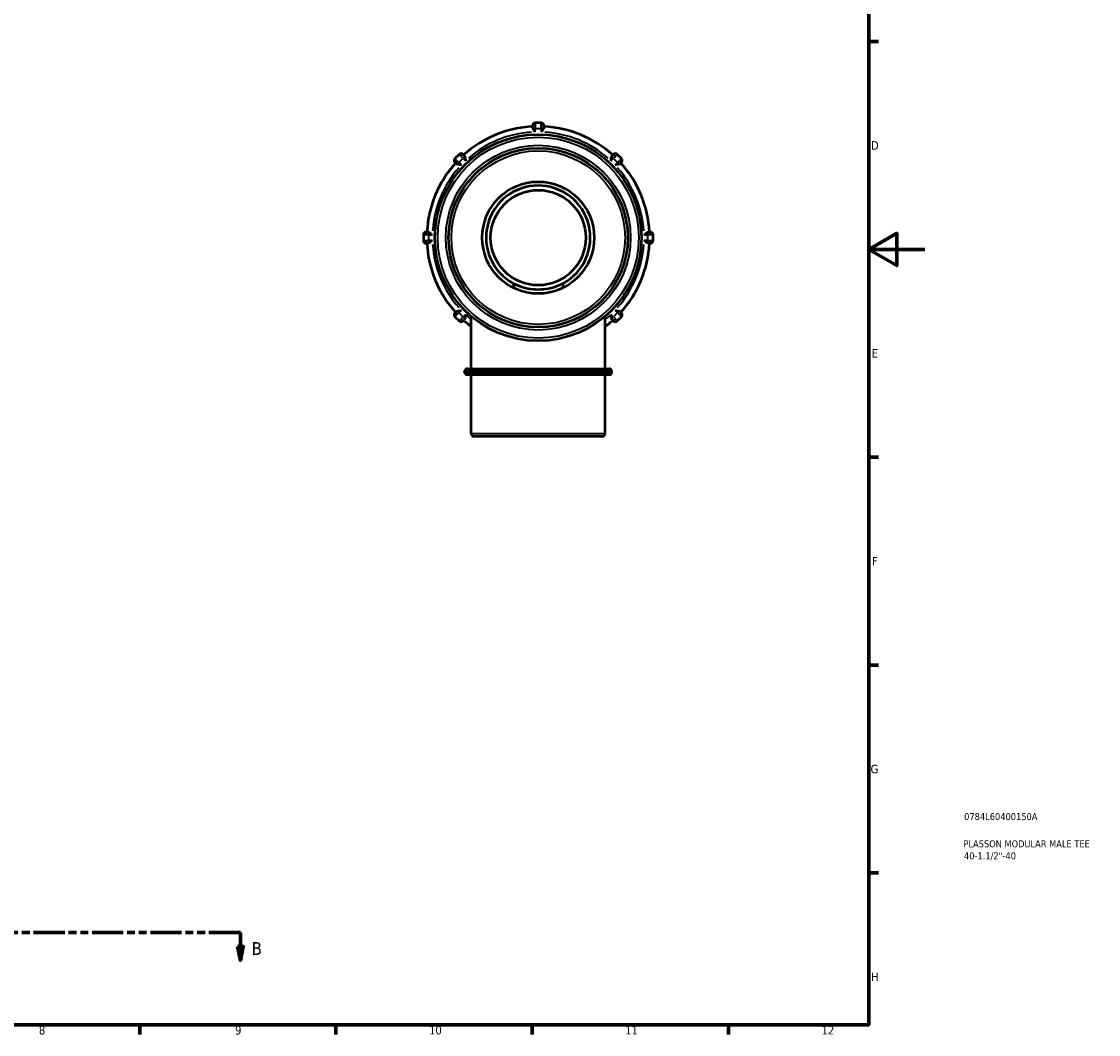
# Model space of a CAD drawing. Header units: millimetres. Extents: x -31 to 903, y 0 to 784.
# Tile 4 of 5: x 518 to 903, y 17 to 378. Entities that reach past the tile are written whole.
import ezdxf

# ---------------------------------------------------------------- set-up
doc = ezdxf.new("R2010")
doc.units = ezdxf.units.MM
doc.linetypes.add('DOUBLE_DASH_CHAIN', pattern=[1.2403, 0.6614, -0.0827, 0.1654, -0.0827, 0.1654, -0.0827])
for name, color, linetype, lineweight in [('Border (ANSI)', 7, 'Continuous', 70), ('Section Line (ANSI)', 7, 'DOUBLE_DASH_CHAIN', 70), ('Title (ISO)', 7, 'Continuous', 50), ('Visible (ANSI)', 7, 'Continuous', 50), ('Visible Narrow (ANSI)', 7, 'Continuous', 35)]:
    doc.layers.add(name, color=color, linetype=linetype, lineweight=lineweight)
doc.styles.add('Label Text (ANSI)', font='tahoma.ttf')
doc.styles.add('Note Text (ANSI)', font='tahoma.ttf')
doc.styles.add('Note Text (ISO)', font='tahoma.ttf')

# ---------------------------------------------------------------- blocks, each defined once
blk = doc.blocks.new('Borders Default Border')
at = {"layer": 'Border (ANSI)'}
for p, q in [((821, 371.25), (824.45, 371.25)), ((821, 222.75), (824.45, 222.75)), ((821, 148.5), (824.45, 148.5)), ((821, 74.25), (824.45, 74.25)), ((560.67, 20), (560.67, 16.55)), ((630.75, 20), (630.75, 16.55)), ((700.83, 20), (700.83, 16.55)), ((770.92, 20), (770.92, 16.55))]:
    blk.add_line(p, q, dxfattribs=at)
at = {"layer": 'Border (ANSI)', "flags": 128}
for points in [[(20, 20), (20, 574), (821, 574), (821, 20), (20, 20)], [(841, 297), (821, 297), (831, 302.77), (831, 291.23), (821, 297)]]:
    blk.add_lwpolyline(points, dxfattribs=at)
at = {"layer": 'Border (ANSI)', "attachment_point": 7, "style": 'Note Text (ANSI)'}
for s, insert, char_height in [('D', (821.81, 332.6), 3.05), ('E', (822.05, 258.35), 3.05), ('F', (822.14, 184.1), 3.05), ('G', (821.66, 109.79), 3.05), ('H', (821.81, 35.6), 3.05), ('8', (524.63, 16.48), 3.05), ('9', (594.7, 16.49), 3.05), ('10', (663.96, 16.49), 3.048), ('11', (734.04, 16.55), 3.048), ('12', (804.13, 16.55), 3.048)]:
    blk.add_mtext(s, dxfattribs=dict(at, insert=insert, char_height=char_height))
blk = doc.blocks.new('Title Blocks ISO')
at = {"layer": 'Title (ISO)', "color": 232, "true_color": 0xca0064, "style": 'Note Text (ISO)'}
for tag, p in [('PART_NUMBER_001', (34.08, 73.13)), ('DESCRIPTION_001', (33.84, 63.4)), ('DESCRIPTION_002', (34.02, 59.12))]:
    blk.add_attdef(tag, p, '', height=2.5, dxfattribs=at)
blk = doc.blocks.new('2dTransSection0')
at = {"layer": 'Section Line (ANSI)', "linetype": 'DOUBLE_DASH_CHAIN', "ltscale": 16.827274}
blk.add_line((293.17, 53.03), (596.63, 53.03), dxfattribs=at)
at = {"layer": 'Section Line (ANSI)', "linetype": 'Continuous'}
for p, q in [((293.17, 53.03), (304.44, 53.03)), ((293.17, 53.03), (293.17, 48.03)), ((585.36, 53.03), (596.63, 53.03)), ((596.63, 53.03), (596.63, 48.03)), ((292.17, 48.03), (293.17, 43.03)), ((294.17, 48.03), (292.17, 48.03)), ((293.17, 48.03), (293.17, 43.03)), ((293.17, 43.03), (294.17, 48.03)), ((595.63, 48.03), (596.63, 43.03)), ((597.63, 48.03), (595.63, 48.03)), ((596.63, 48.03), (596.63, 43.03)), ((596.63, 43.03), (597.63, 48.03))]:
    blk.add_line(p, q, dxfattribs=at)
at = {"layer": 'Section Line (ANSI)', "linetype": 'Continuous', "flags": 128}
for points in [[(292.17, 48.03), (293.17, 43.03), (294.17, 48.03), (292.17, 48.03)], [(595.63, 48.03), (596.63, 43.03), (597.63, 48.03), (595.63, 48.03)]]:
    blk.add_lwpolyline(points, dxfattribs=at)
at = {"layer": 'Section Line (ANSI)'}
for points in [[(292.17, 48.03), (293.17, 43.03), (294.17, 48.03), (292.17, 48.03)], [(595.63, 48.03), (596.63, 43.03), (597.63, 48.03), (595.63, 48.03)]]:
    blk.add_solid(points, dxfattribs=at)
at = {"layer": 'Section Line (ANSI)', "char_height": 4.57, "attachment_point": 7, "style": 'Label Text (ANSI)'}
for insert in [(286.42, 44.96), (600.59, 44.96)]:
    blk.add_mtext('B', dxfattribs=dict(at, insert=insert))

msp = doc.modelspace()

# ---------------------------------------------------------------- linework, layer by layer
at = {"layer": 'Visible (ANSI)'}
for p, q in [((700.914, 340.705), (700.914, 341.177)), ((704.014, 342.177), (701.914, 342.177)), ((705.014, 341.177), (705.014, 340.705)), ((674.715, 330.911), (673.23, 329.426)), ((676.129, 330.911), (676.463, 330.577)), ((729.464, 330.577), (729.798, 330.911)), ((732.698, 329.426), (731.213, 330.911)), ((673.564, 327.678), (673.23, 328.012)), ((732.698, 328.012), (732.363, 327.678)), ((661.964, 302.227), (661.964, 300.127)), ((662.964, 303.227), (663.436, 303.227)), ((742.491, 303.227), (742.964, 303.227)), ((743.964, 300.127), (743.964, 302.227)), ((663.436, 299.127), (662.964, 299.127)), ((742.964, 299.127), (742.491, 299.127)), ((694.107, 284.821), (694.107, 283.245)), ((711.82, 283.245), (711.82, 284.821)), ((673.23, 274.343), (673.564, 274.677)), ((732.363, 274.677), (732.698, 274.343)), ((673.23, 272.928), (674.715, 271.444)), ((676.463, 271.778), (676.129, 271.444)), ((679.062, 254.377), (679.062, 273.065)), ((726.865, 254.377), (726.865, 273.065)), ((729.798, 271.444), (729.464, 271.778)), ((731.213, 271.444), (732.698, 272.928)), ((677.672, 254.377), (728.255, 254.377)), ((676.672, 253.177), (676.672, 253.377)), ((728.255, 252.177), (677.672, 252.177)), ((679.062, 231.177), (679.062, 252.177)), ((726.865, 231.177), (726.865, 252.177)), ((729.255, 253.177), (729.255, 253.377)), ((725.865, 230.177), (680.062, 230.177))]:
    msp.add_line(p, q, dxfattribs=at)
for radius in [36.9, 32, 20, 17]:
    msp.add_circle((702.964, 301.177), radius, dxfattribs=at)
for centre, radius, start, end in [((702.964, 301.177), 39.77, 92.9547, 132.0453), ((701.914, 341.177), 1, 90, 180), ((704.014, 341.177), 1, 0, 90), ((702.964, 301.177), 39.77, 47.9547, 87.0453), ((675.422, 330.204), 1, 45, 135), ((730.506, 330.204), 1, 45, 135), ((702.964, 301.177), 39.77, 137.9547, 177.0453), ((673.937, 328.719), 1, 135, 225), ((702.964, 301.177), 39.77, 2.9547, 42.0453), ((731.99, 328.719), 1, 315, 45), ((702.964, 301.177), 18.6, 298.43545, 241.56455), ((662.964, 302.227), 1, 90, 180), ((662.964, 300.127), 1, 180, 270), ((742.964, 302.227), 1, 0, 90), ((742.964, 300.127), 1, 270, 0), ((702.964, 301.177), 39.77, 182.9547, 222.0453), ((702.964, 301.177), 39.77, 317.9547, 357.0453), ((673.937, 273.636), 1, 135, 225), ((731.99, 273.636), 1, 315, 45), ((675.422, 272.151), 1, 225, 315), ((702.964, 301.177), 39.77, 227.9547, 233.05894), ((702.964, 301.177), 39.77, 306.94106, 312.0453), ((730.506, 272.151), 1, 225, 315), ((677.672, 253.377), 1, 90, 180), ((728.255, 253.377), 1, 0, 90), ((677.672, 253.177), 1, 180, 270), ((728.255, 253.177), 1, 270, 0), ((680.062, 231.177), 1, 180, 270), ((725.865, 231.177), 1, 270, 0)]:
    msp.add_arc(centre, radius, start, end, dxfattribs=at)
for points, knots in [([(701.072, 340.177), (701.01, 340.291), (700.965, 340.406), (700.921, 340.586), (700.914, 340.65), (700.914, 340.705)], [0.48523314, 0.48523314, 0.48523314, 0.48523314, 0.510400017, 0.510400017, 0.528222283, 0.528222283, 0.528222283, 0.528222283]), ([(701.914, 338.933), (701.912, 338.935), (701.911, 338.937), (701.748, 339.162), (701.586, 339.386), (701.295, 339.808), (701.173, 339.995), (701.079, 340.165), (701.076, 340.171), (701.072, 340.177)], [-0.88037149, -0.88037149, -0.88037149, -0.88037149, -0.87959756, -0.87959756, -0.79606772, -0.79606772, -0.71633918, -0.71633918, -0.71327082, -0.71327082, -0.71327082, -0.71327082]), ([(704.855, 340.177), (704.852, 340.171), (704.848, 340.165), (704.754, 339.995), (704.633, 339.808), (704.342, 339.386), (704.179, 339.162), (704.017, 338.937), (704.015, 338.935), (704.014, 338.933)], [-0.1642281, -0.1642281, -0.1642281, -0.1642281, -0.16119846, -0.16119846, -0.0824759, -0.0824759, 0, 0, 0.00076416, 0.00076416, 0.00076416, 0.00076416]), ([(705.014, 340.705), (705.014, 340.666), (705.01, 340.62), (704.979, 340.452), (704.932, 340.321), (704.86, 340.186), (704.858, 340.181), (704.855, 340.177)], [0.625242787, 0.625242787, 0.625242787, 0.625242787, 0.645542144, 0.645542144, 0.689865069, 0.689865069, 0.691242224, 0.691242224, 0.691242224, 0.691242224]), ([(674.049, 327.417), (673.925, 327.454), (673.812, 327.503), (673.654, 327.599), (673.603, 327.639), (673.564, 327.678)], [0.48523314, 0.48523314, 0.48523314, 0.48523314, 0.510400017, 0.510400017, 0.528222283, 0.528222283, 0.528222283, 0.528222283]), ([(675.524, 327.132), (675.522, 327.132), (675.519, 327.133), (675.245, 327.177), (674.972, 327.221), (674.468, 327.313), (674.25, 327.359), (674.063, 327.413), (674.056, 327.415), (674.049, 327.417)], [-0.88037149, -0.88037149, -0.88037149, -0.88037149, -0.87959756, -0.87959756, -0.79606772, -0.79606772, -0.71633918, -0.71633918, -0.71327082, -0.71327082, -0.71327082, -0.71327082]), ([(676.463, 330.577), (676.491, 330.549), (676.52, 330.515), (676.617, 330.374), (676.677, 330.248), (676.721, 330.101), (676.723, 330.097), (676.724, 330.092)], [0.625242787, 0.625242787, 0.625242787, 0.625242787, 0.645542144, 0.645542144, 0.689865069, 0.689865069, 0.691242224, 0.691242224, 0.691242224, 0.691242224]), ([(676.724, 330.092), (676.726, 330.085), (676.728, 330.078), (676.782, 329.891), (676.828, 329.673), (676.92, 329.17), (676.964, 328.896), (677.008, 328.622), (677.009, 328.619), (677.009, 328.617)], [-0.1642281, -0.1642281, -0.1642281, -0.1642281, -0.16119846, -0.16119846, -0.0824759, -0.0824759, 0, 0, 0.00076416, 0.00076416, 0.00076416, 0.00076416]), ([(728.918, 328.617), (728.919, 328.619), (728.919, 328.622), (728.964, 328.896), (729.007, 329.17), (729.1, 329.673), (729.146, 329.891), (729.199, 330.078), (729.201, 330.085), (729.203, 330.092)], [-0.88037149, -0.88037149, -0.88037149, -0.88037149, -0.87959756, -0.87959756, -0.79606772, -0.79606772, -0.71633918, -0.71633918, -0.71327082, -0.71327082, -0.71327082, -0.71327082]), ([(729.203, 330.092), (729.24, 330.216), (729.289, 330.329), (729.385, 330.487), (729.426, 330.539), (729.464, 330.577)], [0.48523314, 0.48523314, 0.48523314, 0.48523314, 0.510400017, 0.510400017, 0.528222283, 0.528222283, 0.528222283, 0.528222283]), ([(731.878, 327.417), (731.872, 327.415), (731.865, 327.413), (731.678, 327.359), (731.46, 327.313), (730.956, 327.221), (730.682, 327.177), (730.408, 327.133), (730.406, 327.132), (730.403, 327.132)], [-0.1642281, -0.1642281, -0.1642281, -0.1642281, -0.16119846, -0.16119846, -0.0824759, -0.0824759, 0, 0, 0.00076416, 0.00076416, 0.00076416, 0.00076416]), ([(732.363, 327.678), (732.336, 327.65), (732.301, 327.621), (732.16, 327.524), (732.034, 327.464), (731.887, 327.42), (731.883, 327.418), (731.878, 327.417)], [0.625242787, 0.625242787, 0.625242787, 0.625242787, 0.645542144, 0.645542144, 0.689865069, 0.689865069, 0.691242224, 0.691242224, 0.691242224, 0.691242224]), ([(663.436, 303.227), (663.519, 303.227), (663.624, 303.21), (663.815, 303.142), (663.889, 303.11), (663.964, 303.069)], [0.304604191, 0.304604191, 0.304604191, 0.304604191, 0.366980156, 0.366980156, 0.403675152, 0.403675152, 0.403675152, 0.403675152]), ([(663.964, 303.069), (663.97, 303.065), (663.976, 303.062), (664.146, 302.968), (664.333, 302.846), (664.755, 302.555), (664.979, 302.393), (665.204, 302.23), (665.206, 302.229), (665.208, 302.227)], [-0.1642281, -0.1642281, -0.1642281, -0.1642281, -0.16119846, -0.16119846, -0.0824759, -0.0824759, 0, 0, 0.00076416, 0.00076416, 0.00076416, 0.00076416]), ([(665.208, 300.127), (665.206, 300.126), (665.204, 300.124), (664.979, 299.962), (664.755, 299.799), (664.333, 299.509), (664.146, 299.387), (663.976, 299.293), (663.97, 299.289), (663.964, 299.286)], [-0.88037149, -0.88037149, -0.88037149, -0.88037149, -0.87959756, -0.87959756, -0.79606772, -0.79606772, -0.71633918, -0.71633918, -0.71327082, -0.71327082, -0.71327082, -0.71327082]), ([(740.719, 302.227), (740.721, 302.229), (740.723, 302.23), (740.948, 302.393), (741.173, 302.555), (741.594, 302.846), (741.781, 302.968), (741.951, 303.062), (741.957, 303.065), (741.964, 303.069)], [-0.88037149, -0.88037149, -0.88037149, -0.88037149, -0.87959756, -0.87959756, -0.79606772, -0.79606772, -0.71633918, -0.71633918, -0.71327082, -0.71327082, -0.71327082, -0.71327082]), ([(741.964, 299.286), (741.957, 299.289), (741.951, 299.293), (741.781, 299.387), (741.594, 299.509), (741.173, 299.799), (740.948, 299.962), (740.723, 300.124), (740.721, 300.126), (740.719, 300.127)], [-0.1642281, -0.1642281, -0.1642281, -0.1642281, -0.16119846, -0.16119846, -0.0824759, -0.0824759, 0, 0, 0.00076416, 0.00076416, 0.00076416, 0.00076416]), ([(741.964, 303.069), (742.077, 303.131), (742.192, 303.176), (742.372, 303.22), (742.437, 303.227), (742.491, 303.227)], [0.48523314, 0.48523314, 0.48523314, 0.48523314, 0.510400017, 0.510400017, 0.528222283, 0.528222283, 0.528222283, 0.528222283]), ([(663.964, 299.286), (663.85, 299.224), (663.735, 299.179), (663.556, 299.135), (663.491, 299.127), (663.436, 299.127)], [0.48523314, 0.48523314, 0.48523314, 0.48523314, 0.510400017, 0.510400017, 0.528222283, 0.528222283, 0.528222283, 0.528222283]), ([(742.491, 299.127), (742.408, 299.127), (742.304, 299.145), (742.112, 299.212), (742.038, 299.245), (741.964, 299.286)], [0.304604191, 0.304604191, 0.304604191, 0.304604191, 0.366980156, 0.366980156, 0.403675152, 0.403675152, 0.403675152, 0.403675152]), ([(711.82, 284.821), (711.311, 284.546), (710.785, 284.291), (709.105, 283.577), (707.9, 283.201), (705.444, 282.701), (704.192, 282.577), (701.736, 282.577), (700.484, 282.701), (698.027, 283.201), (696.822, 283.577), (695.143, 284.291), (694.616, 284.546), (694.107, 284.821)], [-3.8974808, -3.8974808, -3.8974808, -3.8974808, -3.7229098, -3.7229098, -3.3545825, -3.3545825, -2.9862551, -2.9862551, -2.6179278, -2.6179278, -2.2496005, -2.2496005, -2.0750295, -2.0750295, -2.0750295, -2.0750295]), ([(673.564, 274.677), (673.592, 274.704), (673.627, 274.734), (673.767, 274.831), (673.893, 274.89), (674.04, 274.935), (674.045, 274.936), (674.049, 274.938)], [0.625242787, 0.625242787, 0.625242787, 0.625242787, 0.645542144, 0.645542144, 0.689865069, 0.689865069, 0.691242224, 0.691242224, 0.691242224, 0.691242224]), ([(674.049, 274.938), (674.056, 274.94), (674.063, 274.942), (674.25, 274.995), (674.468, 275.041), (674.972, 275.134), (675.245, 275.178), (675.519, 275.222), (675.522, 275.222), (675.524, 275.223)], [-0.1642281, -0.1642281, -0.1642281, -0.1642281, -0.16119846, -0.16119846, -0.0824759, -0.0824759, 0, 0, 0.00076416, 0.00076416, 0.00076416, 0.00076416]), ([(677.009, 273.738), (677.009, 273.735), (677.008, 273.733), (676.964, 273.459), (676.92, 273.185), (676.828, 272.681), (676.782, 272.463), (676.728, 272.276), (676.726, 272.27), (676.724, 272.263)], [-0.88037149, -0.88037149, -0.88037149, -0.88037149, -0.87959756, -0.87959756, -0.79606772, -0.79606772, -0.71633918, -0.71633918, -0.71327082, -0.71327082, -0.71327082, -0.71327082]), ([(729.203, 272.263), (729.201, 272.27), (729.199, 272.276), (729.146, 272.463), (729.1, 272.681), (729.007, 273.185), (728.964, 273.459), (728.919, 273.733), (728.919, 273.735), (728.918, 273.738)], [-0.1642281, -0.1642281, -0.1642281, -0.1642281, -0.16119846, -0.16119846, -0.0824759, -0.0824759, 0, 0, 0.00076416, 0.00076416, 0.00076416, 0.00076416]), ([(730.403, 275.223), (730.406, 275.222), (730.408, 275.222), (730.682, 275.178), (730.956, 275.134), (731.46, 275.041), (731.678, 274.995), (731.865, 274.942), (731.872, 274.94), (731.878, 274.938)], [-0.88037149, -0.88037149, -0.88037149, -0.88037149, -0.87959756, -0.87959756, -0.79606772, -0.79606772, -0.71633918, -0.71633918, -0.71327082, -0.71327082, -0.71327082, -0.71327082]), ([(731.878, 274.938), (732.003, 274.901), (732.116, 274.852), (732.274, 274.756), (732.325, 274.715), (732.363, 274.677)], [0.48523314, 0.48523314, 0.48523314, 0.48523314, 0.510400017, 0.510400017, 0.528222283, 0.528222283, 0.528222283, 0.528222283]), ([(676.724, 272.263), (676.688, 272.139), (676.638, 272.026), (676.542, 271.867), (676.502, 271.816), (676.463, 271.778)], [0.48523314, 0.48523314, 0.48523314, 0.48523314, 0.510400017, 0.510400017, 0.528222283, 0.528222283, 0.528222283, 0.528222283]), ([(729.464, 271.778), (729.437, 271.805), (729.407, 271.84), (729.31, 271.981), (729.251, 272.107), (729.206, 272.254), (729.205, 272.258), (729.203, 272.263)], [0.625242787, 0.625242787, 0.625242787, 0.625242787, 0.645542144, 0.645542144, 0.689865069, 0.689865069, 0.691242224, 0.691242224, 0.691242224, 0.691242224])]:
    msp.add_open_spline(points, degree=3, knots=knots, dxfattribs=at)
at = {"layer": 'Visible Narrow (ANSI)'}
for p, q in [((701.864, 340.177), (701.1, 340.177)), ((701.914, 342.175), (701.914, 341.317)), ((701.914, 341.185), (701.914, 340.233)), ((701.914, 338.995), (701.914, 340.115)), ((702.019, 340.177), (703.909, 340.177)), ((704.014, 341.317), (704.014, 342.175)), ((704.014, 340.233), (704.014, 341.185)), ((704.014, 340.115), (704.014, 338.995)), ((704.827, 340.177), (704.064, 340.177)), ((675.323, 330.303), (674.717, 330.909)), ((731.211, 330.909), (730.604, 330.303)), ((673.232, 329.424), (673.838, 328.818)), ((673.932, 328.724), (674.605, 328.051)), ((674.609, 327.977), (674.069, 327.437)), ((675.48, 327.176), (674.688, 327.968)), ((674.718, 328.086), (676.055, 329.423)), ((676.09, 329.536), (675.417, 330.209)), ((676.704, 330.072), (676.164, 329.532)), ((676.173, 329.453), (676.965, 328.661)), ((728.962, 328.661), (729.754, 329.453)), ((729.763, 329.532), (729.223, 330.072)), ((730.511, 330.209), (729.838, 329.536)), ((729.873, 329.423), (731.209, 328.086)), ((731.239, 327.968), (730.447, 327.176)), ((731.859, 327.437), (731.319, 327.977)), ((731.323, 328.051), (731.996, 328.724)), ((732.089, 328.818), (732.696, 329.424)), ((662.824, 302.227), (661.966, 302.227)), ((661.966, 300.127), (662.824, 300.127)), ((663.908, 302.227), (662.956, 302.227)), ((662.956, 300.127), (663.908, 300.127)), ((663.964, 303.041), (663.964, 302.277)), ((663.964, 300.232), (663.964, 302.122)), ((663.964, 300.077), (663.964, 299.314)), ((664.026, 302.227), (665.146, 302.227)), ((665.146, 300.127), (664.026, 300.127)), ((740.781, 302.227), (741.902, 302.227)), ((741.902, 300.127), (740.781, 300.127)), ((741.964, 302.277), (741.964, 303.041)), ((741.964, 302.122), (741.964, 300.232)), ((741.964, 299.314), (741.964, 300.077)), ((742.971, 302.227), (742.019, 302.227)), ((742.019, 300.127), (742.971, 300.127)), ((743.961, 302.227), (743.104, 302.227)), ((743.104, 300.127), (743.961, 300.127)), ((673.838, 273.537), (673.232, 272.93)), ((674.605, 274.303), (673.932, 273.63)), ((674.069, 274.918), (674.609, 274.378)), ((674.688, 274.387), (675.48, 275.179)), ((676.055, 272.932), (674.718, 274.268)), ((676.965, 273.694), (676.173, 272.902)), ((729.754, 272.902), (728.962, 273.694)), ((731.209, 274.268), (729.873, 272.932)), ((730.447, 275.179), (731.239, 274.387)), ((731.319, 274.378), (731.859, 274.918)), ((731.996, 273.63), (731.323, 274.303)), ((732.696, 272.93), (732.089, 273.537)), ((674.717, 271.445), (675.323, 272.052)), ((675.417, 272.145), (676.09, 272.818)), ((676.164, 272.822), (676.704, 272.283)), ((729.223, 272.283), (729.763, 272.822)), ((729.838, 272.818), (730.511, 272.145)), ((730.604, 272.052), (731.211, 271.445)), ((728.932, 253.377), (676.996, 253.377)), ((676.996, 253.177), (728.932, 253.177)), ((679.357, 231.177), (726.571, 231.177))]:
    msp.add_line(p, q, dxfattribs=at)
for radius in [35.9, 33, 31]:
    msp.add_circle((702.964, 301.177), radius, dxfattribs=at)
for start, end in [(93.68372, 131.31628), (48.68372, 86.31628), (138.68372, 176.31628), (3.68372, 41.31628), (183.68372, 221.31628), (318.68372, 356.31628), (226.80045, 230.5343), (309.4657, 313.19955)]:
    msp.add_arc((702.964, 301.177), 37.77, start, end, dxfattribs=at)
for centre, major_axis, start_param, end_param in [((701.914, 340.705), (-1, 0), 4.7909288, 6.2046455), ((704.014, 340.705), (1, 0), 0.0785398, 1.4922565), ((675.756, 329.87), (0.707, 0.707), 0.0785398, 1.4922565), ((730.171, 329.87), (-0.707, 0.707), 4.7909288, 6.2046455), ((674.271, 328.385), (-0.707, -0.707), 4.7909288, 6.2046455), ((731.656, 328.385), (0.707, -0.707), 0.0785398, 1.4922565), ((663.436, 302.227), (0, 1), 0.0785398, 1.4922565), ((663.436, 300.127), (0, -1), 4.7909288, 6.2046455), ((742.491, 302.227), (0, 1), 4.7909288, 6.2046455), ((742.491, 300.127), (0, -1), 0.0785398, 1.4922565), ((674.271, 273.97), (-0.707, 0.707), 0.0785398, 1.4922565), ((731.656, 273.97), (0.707, 0.707), 4.7909288, 6.2046455), ((675.756, 272.485), (0.707, -0.707), 4.7909288, 6.2046455), ((730.171, 272.485), (-0.707, -0.707), 0.0785398, 1.4922565)]:
    msp.add_ellipse(centre, major_axis=major_axis, ratio=0.5274605, start_param=start_param, end_param=end_param, dxfattribs=at)

# ---------------------------------------------------------------- block references
msp.add_blockref('Borders Default Border', (0, 0))
msp.add_blockref('Title Blocks ISO', (821, 20)).add_auto_attribs({'PART_NUMBER_001': '0784L60400150A', 'DESCRIPTION_001': 'PLASSON MODULAR MALE TEE', 'DESCRIPTION_002': '40-1.1/2"-40'})
at = {"layer": 'Section Line (ANSI)'}
msp.add_blockref('2dTransSection0', (0, 0), dxfattribs=at)

doc.saveas('drawing.dxf')
